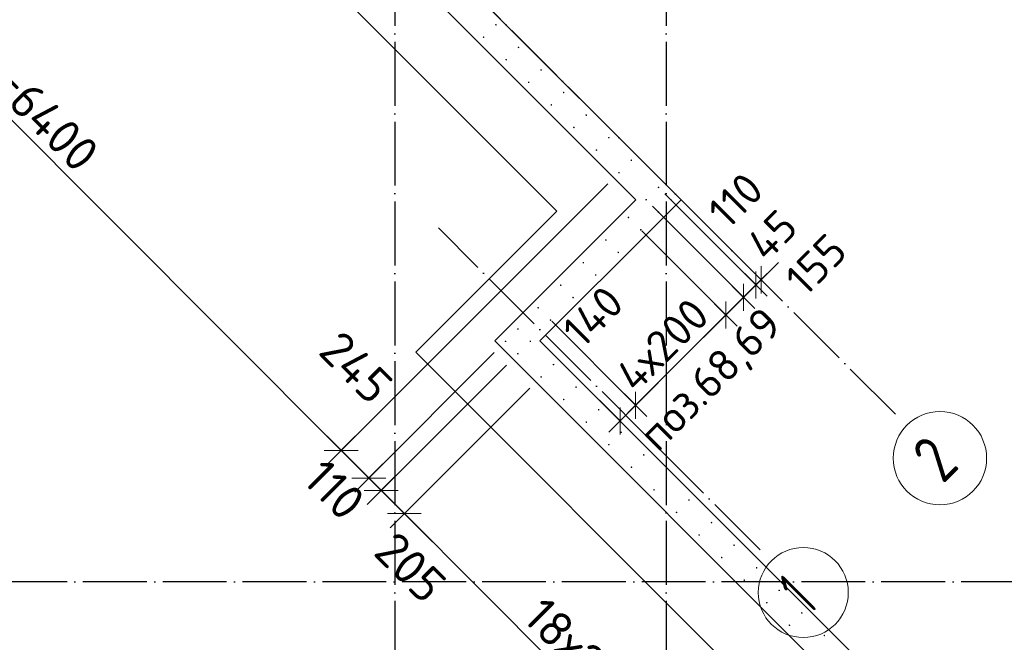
# Model space of a CAD drawing. Header units: millimetres. Extents: x 76517 to 124446, y -73423 to -21861.
# Tile 4 of 117: x 84349 to 90518, y -69179 to -65279. Entities that reach past the tile are written whole.
import ezdxf

# ---------------------------------------------------------------- set-up
doc = ezdxf.new("R2010")
doc.units = ezdxf.units.MM
doc.header["$PDMODE"] = 65
doc.linetypes.add('______11', pattern=[500, 400, -50, 0, -50])
doc.linetypes.add('______5', pattern=[1100, 800, -100, 100, -100])
for name, color, linetype, lineweight in [('Standard', 7, 'Continuous', 25), ('Арм.стержн. Выпуски', 180, 'Continuous', 35), ('Размерная линия_ общее', 7, 'Continuous', 13), ('Размерная линия_ общее_1', 7, 'Continuous', 13), ('Стена_ общее', 7, 'Continuous', 35), ('Фундамент_ общее', 7, 'Continuous', 35)]:
    doc.layers.add(name, color=color, linetype=linetype, lineweight=lineweight)
doc.layers.add('Осевая линия_ общее', color=7, linetype='______5', lineweight=13, true_color=0xa0a0a0)
doc.styles.add('ISOCPEUR', font='ISOCPEUR')
doc.dimstyles.new('DIMSTYLE_10', dxfattribs={"dimtxt": 200, "dimasz": 200, "dimexe": 0, "dimexo": 0, "dimgap": 100, "dimtad": 2, "dimdec": 0, "dimrnd": 5, "dimzin": 12, "dimdsep": 46, "dimtxsty": 'ISOCPEUR', "dimblk1": 'ALL_ML_STRICH', "dimblk2": 'ALL_ML_STRICH', "dimsah": 1, "dimcen": 0, "dimclrd": 7, "dimclre": 256, "dimclrt": 7, "dimadec": 0, "dimazin": 0, "dimtfac": 1, "dimtdec": 0, "dimtix": 1, "dimtmove": 2, "dimatfit": 3, "dimfxl": 0, "dimtvp": 1.2, "dimtzin": 0, "dimlwd": 0, "dimlwe": -3, "dimarcsym": 0})
doc.dimstyles.new('DIMSTYLE_15', dxfattribs={"dimtxt": 200, "dimasz": 200, "dimexe": 0, "dimexo": 0, "dimgap": 100, "dimtad": 0, "dimdec": 0, "dimrnd": 5, "dimzin": 12, "dimdsep": 46, "dimtxsty": 'ISOCPEUR', "dimblk1": 'ALL_ML_STRICH', "dimblk2": 'ALL_ML_STRICH', "dimsah": 1, "dimcen": 0, "dimclrd": 7, "dimclre": 256, "dimclrt": 7, "dimadec": 0, "dimazin": 0, "dimtfac": 1, "dimtdec": 0, "dimtix": 1, "dimtmove": 2, "dimatfit": 3, "dimfxl": 0, "dimtvp": 1.2, "dimtzin": 0, "dimlwd": 0, "dimlwe": -3, "dimarcsym": 0})
doc.dimstyles.new('DIMSTYLE_16', dxfattribs={"dimtxt": 200, "dimasz": 200, "dimexe": 0, "dimexo": 0, "dimgap": 100, "dimtad": 2, "dimdec": 0, "dimrnd": 5, "dimzin": 12, "dimdsep": 46, "dimtxsty": 'ISOCPEUR', "dimblk1": 'ALL_ML_STRICH', "dimblk2": 'ALL_ML_STRICH', "dimsah": 1, "dimcen": 0, "dimclrd": 7, "dimclre": 256, "dimclrt": 7, "dimadec": 0, "dimazin": 0, "dimtfac": 1, "dimtdec": 0, "dimtix": 1, "dimtmove": 2, "dimatfit": 3, "dimfxl": 0, "dimtzin": 0, "dimlwd": 0, "dimlwe": -3, "dimarcsym": 0})
doc.dimstyles.new('DIMSTYLE_27', dxfattribs={"dimtxt": 220, "dimasz": 250, "dimexe": 0, "dimexo": 0, "dimgap": 110, "dimtad": 0, "dimdec": 0, "dimrnd": 5, "dimzin": 12, "dimdsep": 46, "dimtxsty": 'ISOCPEUR', "dimblk1": 'ALL_ML_STRICH', "dimblk2": 'ALL_ML_STRICH', "dimsah": 1, "dimcen": 0, "dimclrd": 7, "dimclre": 256, "dimclrt": 7, "dimadec": 0, "dimazin": 0, "dimtfac": 1, "dimtdec": 0, "dimtix": 1, "dimtmove": 2, "dimatfit": 3, "dimfxl": 0, "dimtvp": 1.2, "dimtzin": 0, "dimlwd": 0, "dimlwe": -3, "dimarcsym": 0})
doc.dimstyles.new('DIMSTYLE_28', dxfattribs={"dimtxt": 220, "dimasz": 250, "dimexe": 0, "dimexo": 0, "dimgap": 110, "dimtad": 2, "dimdec": 0, "dimrnd": 5, "dimzin": 12, "dimdsep": 46, "dimtxsty": 'ISOCPEUR', "dimblk1": 'ALL_ML_STRICH', "dimblk2": 'ALL_ML_STRICH', "dimsah": 1, "dimcen": 0, "dimclrd": 7, "dimclre": 256, "dimclrt": 7, "dimadec": 0, "dimazin": 0, "dimtfac": 1, "dimtdec": 0, "dimtix": 1, "dimtmove": 2, "dimatfit": 3, "dimfxl": 0, "dimtvp": 1.2, "dimtzin": 0, "dimlwd": 0, "dimlwe": -3, "dimarcsym": 0})
doc.dimstyles.new('DIMSTYLE_3', dxfattribs={"dimtxt": 220, "dimasz": 250, "dimexe": 0, "dimexo": 0, "dimgap": 110, "dimtad": 2, "dimdec": 0, "dimrnd": 5, "dimzin": 12, "dimdsep": 46, "dimtxsty": 'ISOCPEUR', "dimblk1": 'ALL_ML_STRICH', "dimblk2": 'ALL_ML_STRICH', "dimsah": 1, "dimcen": 0, "dimclrd": 7, "dimclre": 256, "dimclrt": 7, "dimadec": 0, "dimazin": 0, "dimtfac": 1, "dimtdec": 0, "dimtix": 1, "dimtmove": 2, "dimatfit": 3, "dimfxl": 0, "dimtzin": 0, "dimlwd": 0, "dimlwe": -3, "dimarcsym": 0})

# ---------------------------------------------------------------- blocks, each defined once
blk = doc.blocks.new('СЛОЖНЫЙ_ОБЪЕКТ_0')
at = {"layer": 'Осевая линия_ общее', "color": 253, "linetype": '______11', "lineweight": -3, "true_color": 0xa0a0a0, "transparency": 33554687}
for p, q in [((89836.5, -67750.3), (82970.5, -60884.3)), ((88988, -68598.9), (86972.7, -66583.6))]:
    blk.add_line(p, q, dxfattribs=at)
at = {"layer": 'Осевая линия_ общее', "color": 7, "linetype": 'Continuous', "lineweight": 13, "transparency": 33554687}
for centre, radius in [((90115.3, -68025.8), 292.4), ((89259, -68867.2), 281.9)]:
    blk.add_circle(centre, radius, dxfattribs=at)
at = {"layer": 'Осевая линия_ общее', "color": 7, "linetype": 'Continuous', "lineweight": 13, "transparency": 33554687, "char_height": 300, "attachment_point": 7, "rotation": 45, "style": 'ISOCPEUR'}
for s, insert, width in [('\\W0.78;2', (90133.4, -68192.3), 326.407), ('\\W0.56;1', (89298.3, -69012.5), 233.333)]:
    blk.add_mtext(s, dxfattribs=dict(at, insert=insert, width=width))
blk = doc.blocks.new('ALL_ML_STRICH')
at = {"color": 0, "linetype": 'ByBlock', "lineweight": -2}
for p, q in [((0, -0.5), (0, 0.5)), ((-0.3, -0.3), (0.3, 0.3)), ((-1, 0), (0.5, 0))]:
    blk.add_line(p, q, dxfattribs=at)
blk = doc.blocks.new('*D521')
at = {"layer": 'DEFPOINTS', "color": 7, "linetype": 'Continuous', "lineweight": 13, "transparency": 33554687}
for p in [(83578.9, -61711.3), (81839.4, -63449.8), (88104.4, -66236.8)]:
    blk.add_point(p, dxfattribs=at)
at = {"layer": 'Размерная линия_ общее', "color": 253, "linetype": 'Continuous', "lineweight": -2, "true_color": 0xa0a0a0, "transparency": 33554687}
for p, q in [((83508.2, -61782), (81839.4, -63449.8)), ((88033.7, -66307.5), (86363.6, -67976.6))]:
    blk.add_line(p, q, dxfattribs=at)
at = {"layer": 'Размерная линия_ общее', "color": 7, "linetype": 'Continuous', "lineweight": -2, "transparency": 33554687}
blk.add_line((81839.4, -63449.8), (86363.6, -67976.6), dxfattribs=at)
at = {"layer": 'Размерная линия_ общее', "color": 7, "linetype": 'Continuous', "lineweight": 13, "transparency": 33554687, "xscale": 250, "yscale": 250, "zscale": 250}
for p, rotation in [((81839.4, -63449.8), 134.982941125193), ((86363.6, -67976.6), 314.982941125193)]:
    blk.add_blockref('ALL_ML_STRICH', p, dxfattribs=dict(at, rotation=rotation))
at = {"layer": 'Размерная линия_ общее', "color": 7, "linetype": 'Continuous', "lineweight": 13, "transparency": 33554687, "insert": (83693.7, -64923.3), "char_height": 220, "width": 11, "attachment_point": 1, "rotation": 314.98294, "line_spacing_factor": 0.60241, "style": 'ISOCPEUR'}
blk.add_mtext('32х200=6400', dxfattribs=at)
blk = doc.blocks.new('*D522')
at = {"layer": 'DEFPOINTS', "color": 7, "linetype": 'Continuous', "lineweight": 13, "transparency": 33554687}
for p in [(88104.4, -66236.8), (87393.5, -67293.7), (86363.6, -67976.6)]:
    blk.add_point(p, dxfattribs=at)
at = {"layer": 'Размерная линия_ общее', "color": 253, "linetype": 'Continuous', "lineweight": -2, "true_color": 0xa0a0a0, "transparency": 33554687}
for p, q in [((88033.7, -66307.5), (86363.6, -67976.6)), ((87322.8, -67364.4), (86536.8, -68150))]:
    blk.add_line(p, q, dxfattribs=at)
at = {"layer": 'Размерная линия_ общее', "color": 7, "linetype": 'Continuous', "lineweight": -2, "transparency": 33554687}
blk.add_line((86363.6, -67976.6), (86536.8, -68150), dxfattribs=at)
at = {"layer": 'Размерная линия_ общее', "color": 7, "linetype": 'Continuous', "lineweight": 13, "transparency": 33554687, "xscale": 250, "yscale": 250, "zscale": 250}
for p, rotation in [((86363.6, -67976.6), 134.982941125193), ((86536.8, -68150), 314.982941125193)]:
    blk.add_blockref('ALL_ML_STRICH', p, dxfattribs=dict(at, rotation=rotation))
at = {"layer": 'Размерная линия_ общее', "color": 7, "linetype": 'Continuous', "lineweight": 13, "transparency": 33554687, "insert": (86457.8, -67457), "char_height": 220, "width": 660, "attachment_point": 5, "rotation": 314.98294, "style": 'ISOCPEUR'}
blk.add_mtext('\\A1;{245}', dxfattribs=at)
blk = doc.blocks.new('*D523')
at = {"layer": 'DEFPOINTS', "color": 7, "linetype": 'Continuous', "lineweight": 13, "transparency": 33554687}
for p in [(87393.5, -67293.7), (87470.9, -67371.2), (86536.8, -68150)]:
    blk.add_point(p, dxfattribs=at)
at = {"layer": 'Размерная линия_ общее', "color": 253, "linetype": 'Continuous', "lineweight": -2, "true_color": 0xa0a0a0, "transparency": 33554687}
for p, q in [((87322.8, -67364.4), (86536.8, -68150)), ((87400.2, -67441.9), (86614.2, -68227.4))]:
    blk.add_line(p, q, dxfattribs=at)
at = {"layer": 'Размерная линия_ общее', "color": 7, "linetype": 'Continuous', "lineweight": -2, "transparency": 33554687}
blk.add_line((86536.8, -68150), (86614.2, -68227.4), dxfattribs=at)
at = {"layer": 'Размерная линия_ общее', "color": 7, "linetype": 'Continuous', "lineweight": 13, "transparency": 33554687, "xscale": 250, "yscale": 250, "zscale": 250}
for p, rotation in [((86614.2, -68227.4), 314.982941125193), ((86536.8, -68150), 134.982941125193)]:
    blk.add_blockref('ALL_ML_STRICH', p, dxfattribs=dict(at, rotation=rotation))
at = {"layer": 'Размерная линия_ общее', "color": 7, "linetype": 'Continuous', "lineweight": 13, "transparency": 33554687, "insert": (86321.3, -68223.1), "char_height": 220, "width": 660, "attachment_point": 5, "rotation": 314.98294, "style": 'ISOCPEUR'}
blk.add_mtext('\\A1;{110}', dxfattribs=at)
blk = doc.blocks.new('*D524')
at = {"layer": 'DEFPOINTS', "color": 7, "linetype": 'Continuous', "lineweight": 13, "transparency": 33554687}
for p in [(87470.9, -67371.2), (87616.5, -67516.7), (86614.2, -68227.4)]:
    blk.add_point(p, dxfattribs=at)
at = {"layer": 'Размерная линия_ общее', "color": 253, "linetype": 'Continuous', "lineweight": -2, "true_color": 0xa0a0a0, "transparency": 33554687}
for p, q in [((87400.2, -67441.9), (86614.2, -68227.4)), ((87545.8, -67587.4), (86759.7, -68373))]:
    blk.add_line(p, q, dxfattribs=at)
at = {"layer": 'Размерная линия_ общее', "color": 7, "linetype": 'Continuous', "lineweight": -2, "transparency": 33554687}
blk.add_line((86614.2, -68227.4), (86759.7, -68373), dxfattribs=at)
at = {"layer": 'Размерная линия_ общее', "color": 7, "linetype": 'Continuous', "lineweight": 13, "transparency": 33554687, "xscale": 250, "yscale": 250, "zscale": 250}
for p, rotation in [((86614.2, -68227.4), 134.982941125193), ((86759.7, -68373), 314.982941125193)]:
    blk.add_blockref('ALL_ML_STRICH', p, dxfattribs=dict(at, rotation=rotation))
at = {"layer": 'Размерная линия_ общее', "color": 7, "linetype": 'Continuous', "lineweight": 13, "transparency": 33554687, "insert": (86797.8, -68709.3), "char_height": 220, "width": 660, "attachment_point": 5, "rotation": 314.98294, "style": 'ISOCPEUR'}
blk.add_mtext('\\A1;{205}', dxfattribs=at)
blk = doc.blocks.new('*D525')
at = {"layer": 'DEFPOINTS', "color": 7, "linetype": 'Continuous', "lineweight": 13, "transparency": 33554687}
for p in [(87616.5, -67516.7), (86759.7, -68373), (90162.1, -70062.3)]:
    blk.add_point(p, dxfattribs=at)
at = {"layer": 'Размерная линия_ общее', "color": 253, "linetype": 'Continuous', "lineweight": -2, "true_color": 0xa0a0a0, "transparency": 33554687}
for p, q in [((87545.8, -67587.4), (86759.7, -68373)), ((90091.4, -70133), (89304.5, -70919.3))]:
    blk.add_line(p, q, dxfattribs=at)
at = {"layer": 'Размерная линия_ общее', "color": 7, "linetype": 'Continuous', "lineweight": -2, "transparency": 33554687}
blk.add_line((86759.7, -68373), (89304.5, -70919.3), dxfattribs=at)
at = {"layer": 'Размерная линия_ общее', "color": 7, "linetype": 'Continuous', "lineweight": 13, "transparency": 33554687, "xscale": 250, "yscale": 250, "zscale": 250}
for p, rotation in [((86759.7, -68373), 134.982941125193), ((89304.5, -70919.3), 314.982941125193)]:
    blk.add_blockref('ALL_ML_STRICH', p, dxfattribs=dict(at, rotation=rotation))
at = {"layer": 'Размерная линия_ общее', "color": 7, "linetype": 'Continuous', "lineweight": 13, "transparency": 33554687, "insert": (87647.7, -68879.5), "char_height": 220, "width": 11, "attachment_point": 1, "rotation": 314.98294, "line_spacing_factor": 0.60241, "style": 'ISOCPEUR'}
blk.add_mtext('18х200=3600', dxfattribs=at)
blk = doc.blocks.new('*D527')
at = {"layer": 'DEFPOINTS', "color": 7, "linetype": 'Continuous', "lineweight": 13, "transparency": 33554687}
for p in [(87675.4, -67160.8), (87839.1, -67520.7), (88110.6, -67792.2)]:
    blk.add_point(p, dxfattribs=at)
at = {"layer": 'Размерная линия_ общее_1', "color": 253, "linetype": 'Continuous', "lineweight": -2, "true_color": 0xa0a0a0, "transparency": 33554687}
for p, q in [((87682.5, -67167.9), (88208.7, -67694.1)), ((87846.2, -67527.8), (88110.6, -67792.2))]:
    blk.add_line(p, q, dxfattribs=at)
at = {"layer": 'Размерная линия_ общее_1', "color": 7, "linetype": 'Continuous', "lineweight": -2, "transparency": 33554687}
blk.add_line((88110.6, -67792.2), (88208.7, -67694.1), dxfattribs=at)
at = {"layer": 'Размерная линия_ общее_1', "color": 7, "linetype": 'Continuous', "lineweight": 13, "transparency": 33554687, "xscale": 200, "yscale": 200, "zscale": 200}
for p, rotation in [((88110.6, -67792.2), 225.0000000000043), ((88208.7, -67694.1), 45.00000000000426)]:
    blk.add_blockref('ALL_ML_STRICH', p, dxfattribs=dict(at, rotation=rotation))
at = {"layer": 'Размерная линия_ общее_1', "color": 7, "linetype": 'Continuous', "lineweight": 13, "transparency": 33554687, "insert": (87941.6, -67137), "char_height": 200, "width": 600, "attachment_point": 5, "rotation": 45, "style": 'ISOCPEUR'}
blk.add_mtext('\\A1;{140}', dxfattribs=at)
blk = doc.blocks.new('*D528')
at = {"layer": 'DEFPOINTS', "color": 7, "linetype": 'Continuous', "lineweight": 13, "transparency": 33554687}
for p in [(88241.1, -66595.1), (87675.4, -67160.8), (88208.7, -67694.1)]:
    blk.add_point(p, dxfattribs=at)
at = {"layer": 'Размерная линия_ общее_1', "color": 253, "linetype": 'Continuous', "lineweight": -2, "true_color": 0xa0a0a0, "transparency": 33554687}
for p, q in [((88248.1, -66602.2), (88774.4, -67128.4)), ((87682.5, -67167.9), (88208.7, -67694.1))]:
    blk.add_line(p, q, dxfattribs=at)
at = {"layer": 'Размерная линия_ общее_1', "color": 7, "linetype": 'Continuous', "lineweight": -2, "transparency": 33554687}
blk.add_line((88208.7, -67694.1), (88774.4, -67128.4), dxfattribs=at)
at = {"layer": 'Размерная линия_ общее_1', "color": 7, "linetype": 'Continuous', "lineweight": 13, "transparency": 33554687, "xscale": 200, "yscale": 200, "zscale": 200}
for p, rotation in [((88774.4, -67128.4), 45.00000000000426), ((88208.7, -67694.1), 225.0000000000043)]:
    blk.add_blockref('ALL_ML_STRICH', p, dxfattribs=dict(at, rotation=rotation))
at = {"layer": 'Размерная линия_ общее_1', "color": 7, "linetype": 'Continuous', "lineweight": 13, "transparency": 33554687, "insert": (88067.2, -67482), "char_height": 200, "width": 10, "attachment_point": 1, "rotation": 45, "line_spacing_factor": 0.60241, "style": 'ISOCPEUR'}
blk.add_mtext('4х200', dxfattribs=at)
blk = doc.blocks.new('*D529')
at = {"layer": 'DEFPOINTS', "color": 7, "linetype": 'Continuous', "lineweight": 13, "transparency": 33554687}
for p in [(88306.8, -66439.7), (88241.1, -66595.1), (88774.4, -67128.4)]:
    blk.add_point(p, dxfattribs=at)
at = {"layer": 'Размерная линия_ общее_1', "color": 253, "linetype": 'Continuous', "lineweight": -2, "true_color": 0xa0a0a0, "transparency": 33554687}
for p, q in [((88313.8, -66446.8), (88884.9, -67017.8)), ((88248.1, -66602.2), (88774.4, -67128.4))]:
    blk.add_line(p, q, dxfattribs=at)
at = {"layer": 'Размерная линия_ общее_1', "color": 7, "linetype": 'Continuous', "lineweight": -2, "transparency": 33554687}
blk.add_line((88774.4, -67128.4), (88884.9, -67017.8), dxfattribs=at)
at = {"layer": 'Размерная линия_ общее_1', "color": 7, "linetype": 'Continuous', "lineweight": 13, "transparency": 33554687, "xscale": 200, "yscale": 200, "zscale": 200}
for p, rotation in [((88774.4, -67128.4), 225.0000000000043), ((88884.9, -67017.8), 45.00000000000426)]:
    blk.add_blockref('ALL_ML_STRICH', p, dxfattribs=dict(at, rotation=rotation))
at = {"layer": 'Размерная линия_ общее_1', "color": 7, "linetype": 'Continuous', "lineweight": 13, "transparency": 33554687, "insert": (89338.4, -66812.4), "char_height": 200, "width": 600, "attachment_point": 5, "rotation": 45, "style": 'ISOCPEUR'}
blk.add_mtext('\\A1;{155}', dxfattribs=at)
blk = doc.blocks.new('*D530')
at = {"layer": 'DEFPOINTS', "color": 7, "linetype": 'Continuous', "lineweight": 13, "transparency": 33554687}
for p in [(88384.2, -66362.2), (88306.8, -66439.7), (88884.9, -67017.8)]:
    blk.add_point(p, dxfattribs=at)
at = {"layer": 'Размерная линия_ общее_1', "color": 253, "linetype": 'Continuous', "lineweight": -2, "true_color": 0xa0a0a0, "transparency": 33554687}
for p, q in [((88391.3, -66369.3), (88962.4, -66940.4)), ((88313.8, -66446.8), (88884.9, -67017.8))]:
    blk.add_line(p, q, dxfattribs=at)
at = {"layer": 'Размерная линия_ общее_1', "color": 7, "linetype": 'Continuous', "lineweight": -2, "transparency": 33554687}
blk.add_line((88884.9, -67017.8), (88962.4, -66940.4), dxfattribs=at)
at = {"layer": 'Размерная линия_ общее_1', "color": 7, "linetype": 'Continuous', "lineweight": 13, "transparency": 33554687, "xscale": 200, "yscale": 200, "zscale": 200}
for p, rotation in [((88884.9, -67017.8), 225.0000000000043), ((88962.4, -66940.4), 45.00000000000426)]:
    blk.add_blockref('ALL_ML_STRICH', p, dxfattribs=dict(at, rotation=rotation))
at = {"layer": 'Размерная линия_ общее_1', "color": 7, "linetype": 'Continuous', "lineweight": 13, "transparency": 33554687, "insert": (88835.1, -66409.4), "char_height": 200, "width": 600, "attachment_point": 5, "rotation": 45, "style": 'ISOCPEUR'}
blk.add_mtext('\\A1;{110}', dxfattribs=at)
blk = doc.blocks.new('*D531')
at = {"layer": 'DEFPOINTS', "color": 7, "linetype": 'Continuous', "lineweight": 13, "transparency": 33554687}
for p in [(88384.2, -66362.2), (88448.4, -66362.3), (88962.4, -66940.4)]:
    blk.add_point(p, dxfattribs=at)
at = {"layer": 'Размерная линия_ общее_1', "color": 253, "linetype": 'Continuous', "lineweight": -2, "true_color": 0xa0a0a0, "transparency": 33554687}
for p, q in [((88391.3, -66369.3), (88962.4, -66940.4)), ((88455.5, -66369.4), (88994.5, -66908.3))]:
    blk.add_line(p, q, dxfattribs=at)
at = {"layer": 'Размерная линия_ общее_1', "color": 7, "linetype": 'Continuous', "lineweight": -2, "transparency": 33554687}
blk.add_line((88962.4, -66940.4), (88994.5, -66908.3), dxfattribs=at)
at = {"layer": 'Размерная линия_ общее_1', "color": 7, "linetype": 'Continuous', "lineweight": 13, "transparency": 33554687, "xscale": 200, "yscale": 200, "zscale": 200}
for p, rotation in [((88962.4, -66940.4), 225.0000000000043), ((88994.5, -66908.3), 45.00000000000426)]:
    blk.add_blockref('ALL_ML_STRICH', p, dxfattribs=dict(at, rotation=rotation))
at = {"layer": 'Размерная линия_ общее_1', "color": 7, "linetype": 'Continuous', "lineweight": 13, "transparency": 33554687, "insert": (89062.8, -66628.2), "char_height": 200, "width": 400, "attachment_point": 5, "rotation": 45, "style": 'ISOCPEUR'}
blk.add_mtext('\\A1;{45}', dxfattribs=at)

msp = doc.modelspace()

# ---------------------------------------------------------------- hatches: boundary and pattern name
at = {"layer": 'Арм.стержн. Выпуски', "linetype": 'Continuous', "lineweight": 35, "transparency": 33554687}
for points in [[(87338.3, -65310.8), (87338, -65308.9), (87336.9, -65307.3), (87335.3, -65306.2), (87333.3, -65305.8), (87331.4, -65306.2), (87329.8, -65307.3), (87328.7, -65308.9), (87328.3, -65310.8), (87328.7, -65312.7), (87329.8, -65314.4), (87331.4, -65315.5), (87333.3, -65315.8), (87335.3, -65315.5), (87336.9, -65314.4), (87338, -65312.7)], [(87260.9, -65388.3), (87260.5, -65386.4), (87259.4, -65384.7), (87257.8, -65383.7), (87255.9, -65383.3), (87254, -65383.7), (87252.4, -65384.7), (87251.3, -65386.4), (87250.9, -65388.3), (87251.3, -65390.2), (87252.4, -65391.8), (87254, -65392.9), (87255.9, -65393.3), (87257.8, -65392.9), (87259.4, -65391.8), (87260.5, -65390.2)], [(87479.8, -65452.3), (87479.4, -65450.3), (87478.3, -65448.7), (87476.7, -65447.6), (87474.8, -65447.3), (87472.8, -65447.6), (87471.2, -65448.7), (87470.1, -65450.3), (87469.8, -65452.3), (87470.1, -65454.2), (87471.2, -65455.8), (87472.8, -65456.9), (87474.8, -65457.3), (87476.7, -65456.9), (87478.3, -65455.8), (87479.4, -65454.2)], [(87402.3, -65529.7), (87401.9, -65527.8), (87400.8, -65526.2), (87399.2, -65525.1), (87397.3, -65524.7), (87395.4, -65525.1), (87393.8, -65526.2), (87392.7, -65527.8), (87392.3, -65529.7), (87392.7, -65531.6), (87393.8, -65533.2), (87395.4, -65534.3), (87397.3, -65534.7), (87399.2, -65534.3), (87400.8, -65533.2), (87401.9, -65531.6)], [(87621.2, -65593.7), (87620.8, -65591.8), (87619.7, -65590.1), (87618.1, -65589.1), (87616.2, -65588.7), (87614.3, -65589.1), (87612.6, -65590.1), (87611.6, -65591.8), (87611.2, -65593.7), (87611.6, -65595.6), (87612.6, -65597.2), (87614.3, -65598.3), (87616.2, -65598.7), (87618.1, -65598.3), (87619.7, -65597.2), (87620.8, -65595.6)], [(87543.7, -65671.1), (87543.4, -65669.2), (87542.3, -65667.6), (87540.6, -65666.5), (87538.7, -65666.1), (87536.8, -65666.5), (87535.2, -65667.6), (87534.1, -65669.2), (87533.7, -65671.1), (87534.1, -65673), (87535.2, -65674.7), (87536.8, -65675.7), (87538.7, -65676.1), (87540.6, -65675.7), (87542.3, -65674.7), (87543.4, -65673)], [(87762.6, -65735.1), (87762.2, -65733.2), (87761.1, -65731.6), (87759.5, -65730.5), (87757.6, -65730.1), (87755.7, -65730.5), (87754.1, -65731.6), (87753, -65733.2), (87752.6, -65735.1), (87753, -65737), (87754.1, -65738.6), (87755.7, -65739.7), (87757.6, -65740.1), (87759.5, -65739.7), (87761.1, -65738.6), (87762.2, -65737)], [(87685.2, -65812.5), (87684.8, -65810.6), (87683.7, -65809), (87682.1, -65807.9), (87680.2, -65807.5), (87678.2, -65807.9), (87676.6, -65809), (87675.5, -65810.6), (87675.2, -65812.5), (87675.5, -65814.5), (87676.6, -65816.1), (87678.2, -65817.2), (87680.2, -65817.5), (87682.1, -65817.2), (87683.7, -65816.1), (87684.8, -65814.5)], [(87904, -65876.5), (87903.6, -65874.6), (87902.6, -65873), (87900.9, -65871.9), (87899, -65871.5), (87897.1, -65871.9), (87895.5, -65873), (87894.4, -65874.6), (87894, -65876.5), (87894.4, -65878.4), (87895.5, -65880.1), (87897.1, -65881.1), (87899, -65881.5), (87900.9, -65881.1), (87902.6, -65880.1), (87903.6, -65878.4)], [(87826.6, -65954), (87826.2, -65952.1), (87825.1, -65950.4), (87823.5, -65949.3), (87821.6, -65949), (87819.7, -65949.3), (87818, -65950.4), (87817, -65952.1), (87816.6, -65954), (87817, -65955.9), (87818, -65957.5), (87819.7, -65958.6), (87821.6, -65959), (87823.5, -65958.6), (87825.1, -65957.5), (87826.2, -65955.9)], [(88045.4, -66017.9), (88045.1, -66016), (88044, -66014.4), (88042.4, -66013.3), (88040.4, -66012.9), (88038.5, -66013.3), (88036.9, -66014.4), (88035.8, -66016), (88035.4, -66017.9), (88035.8, -66019.9), (88036.9, -66021.5), (88038.5, -66022.6), (88040.4, -66022.9), (88042.4, -66022.6), (88044, -66021.5), (88045.1, -66019.9)], [(87968, -66095.4), (87967.6, -66093.5), (87966.5, -66091.9), (87964.9, -66090.8), (87963, -66090.4), (87961.1, -66090.8), (87959.5, -66091.9), (87958.4, -66093.5), (87958, -66095.4), (87958.4, -66097.3), (87959.5, -66098.9), (87961.1, -66100), (87963, -66100.4), (87964.9, -66100), (87966.5, -66098.9), (87967.6, -66097.3)], [(88186.9, -66159.4), (88186.5, -66157.4), (88185.4, -66155.8), (88183.8, -66154.7), (88181.9, -66154.4), (88180, -66154.7), (88178.3, -66155.8), (88177.2, -66157.4), (88176.9, -66159.4), (88177.2, -66161.3), (88178.3, -66162.9), (88180, -66164), (88181.9, -66164.4), (88183.8, -66164), (88185.4, -66162.9), (88186.5, -66161.3)], [(88109.4, -66236.8), (88109, -66234.9), (88108, -66233.3), (88106.3, -66232.2), (88104.4, -66231.8), (88102.5, -66232.2), (88100.9, -66233.3), (88099.8, -66234.9), (88099.4, -66236.8), (88099.8, -66238.7), (88100.9, -66240.3), (88102.5, -66241.4), (88104.4, -66241.8), (88106.3, -66241.4), (88108, -66240.3), (88109, -66238.7)], [(88357, -66329.3), (88356.6, -66327.4), (88355.5, -66325.8), (88353.9, -66324.7), (88352, -66324.3), (88350.1, -66324.7), (88348.5, -66325.8), (88347.4, -66327.4), (88347, -66329.3), (88347.4, -66331.2), (88348.5, -66332.8), (88350.1, -66333.9), (88352, -66334.3), (88353.9, -66333.9), (88355.5, -66332.8), (88356.6, -66331.2)], [(88279.5, -66406.7), (88279.1, -66404.8), (88278, -66403.2), (88276.4, -66402.1), (88274.5, -66401.7), (88272.6, -66402.1), (88271, -66403.2), (88269.9, -66404.8), (88269.5, -66406.7), (88269.9, -66408.7), (88271, -66410.3), (88272.6, -66411.4), (88274.5, -66411.7), (88276.4, -66411.4), (88278, -66410.3), (88279.1, -66408.7)], [(88434.4, -66406.8), (88434, -66404.9), (88432.9, -66403.3), (88431.3, -66402.2), (88429.4, -66401.8), (88427.4, -66402.2), (88425.8, -66403.3), (88424.7, -66404.9), (88424.4, -66406.8), (88424.7, -66408.8), (88425.8, -66410.4), (88427.4, -66411.5), (88429.4, -66411.8), (88431.3, -66411.5), (88432.9, -66410.4), (88434, -66408.8)], [(88356.9, -66484.3), (88356.5, -66482.4), (88355.4, -66480.7), (88353.8, -66479.7), (88351.9, -66479.3), (88350, -66479.7), (88348.3, -66480.7), (88347.3, -66482.4), (88346.9, -66484.3), (88347.3, -66486.2), (88348.3, -66487.8), (88350, -66488.9), (88351.9, -66489.3), (88353.8, -66488.9), (88355.4, -66487.8), (88356.5, -66486.2)], [(88168.6, -66517.7), (88168.2, -66515.8), (88167.1, -66514.2), (88165.5, -66513.1), (88163.6, -66512.7), (88161.7, -66513.1), (88160.1, -66514.2), (88159, -66515.8), (88158.6, -66517.7), (88159, -66519.6), (88160.1, -66521.2), (88161.7, -66522.3), (88163.6, -66522.7), (88165.5, -66522.3), (88167.1, -66521.2), (88168.2, -66519.6)], [(88246.1, -66595.1), (88245.7, -66593.2), (88244.6, -66591.6), (88243, -66590.5), (88241.1, -66590.1), (88239.2, -66590.5), (88237.5, -66591.6), (88236.5, -66593.2), (88236.1, -66595.1), (88236.5, -66597), (88237.5, -66598.7), (88239.2, -66599.7), (88241.1, -66600.1), (88243, -66599.7), (88244.6, -66598.7), (88245.7, -66597)], [(88027.2, -66659.1), (88026.8, -66657.2), (88025.7, -66655.6), (88024.1, -66654.5), (88022.2, -66654.1), (88020.3, -66654.5), (88018.6, -66655.6), (88017.6, -66657.2), (88017.2, -66659.1), (88017.6, -66661), (88018.6, -66662.7), (88020.3, -66663.7), (88022.2, -66664.1), (88024.1, -66663.7), (88025.7, -66662.7), (88026.8, -66661)], [(88104.7, -66736.6), (88104.3, -66734.6), (88103.2, -66733), (88101.6, -66731.9), (88099.7, -66731.6), (88097.7, -66731.9), (88096.1, -66733), (88095, -66734.6), (88094.7, -66736.6), (88095, -66738.5), (88096.1, -66740.1), (88097.7, -66741.2), (88099.7, -66741.6), (88101.6, -66741.2), (88103.2, -66740.1), (88104.3, -66738.5)], [(87885.8, -66800.5), (87885.4, -66798.6), (87884.3, -66797), (87882.7, -66795.9), (87880.8, -66795.5), (87878.8, -66795.9), (87877.2, -66797), (87876.1, -66798.6), (87875.8, -66800.5), (87876.1, -66802.5), (87877.2, -66804.1), (87878.8, -66805.2), (87880.8, -66805.5), (87882.7, -66805.2), (87884.3, -66804.1), (87885.4, -66802.5)], [(87963.2, -66878), (87962.8, -66876.1), (87961.8, -66874.4), (87960.1, -66873.4), (87958.2, -66873), (87956.3, -66873.4), (87954.7, -66874.4), (87953.6, -66876.1), (87953.2, -66878), (87953.6, -66879.9), (87954.7, -66881.5), (87956.3, -66882.6), (87958.2, -66883), (87960.1, -66882.6), (87961.8, -66881.5), (87962.8, -66879.9)], [(87744.3, -66942), (87744, -66940), (87742.9, -66938.4), (87741.3, -66937.3), (87739.3, -66937), (87737.4, -66937.3), (87735.8, -66938.4), (87734.7, -66940), (87734.3, -66942), (87734.7, -66943.9), (87735.8, -66945.5), (87737.4, -66946.6), (87739.3, -66947), (87741.3, -66946.6), (87742.9, -66945.5), (87744, -66943.9)], [(87821.8, -67019.4), (87821.4, -67017.5), (87820.3, -67015.9), (87818.7, -67014.8), (87816.8, -67014.4), (87814.9, -67014.8), (87813.3, -67015.9), (87812.2, -67017.5), (87811.8, -67019.4), (87812.2, -67021.3), (87813.3, -67022.9), (87814.9, -67024), (87816.8, -67024.4), (87818.7, -67024), (87820.3, -67022.9), (87821.4, -67021.3)], [(87602.9, -67083.4), (87602.5, -67081.5), (87601.5, -67079.8), (87599.8, -67078.8), (87597.9, -67078.4), (87596, -67078.8), (87594.4, -67079.8), (87593.3, -67081.5), (87592.9, -67083.4), (87593.3, -67085.3), (87594.4, -67086.9), (87596, -67088), (87597.9, -67088.4), (87599.8, -67088), (87601.5, -67086.9), (87602.5, -67085.3)], [(87680.4, -67160.8), (87680, -67158.9), (87678.9, -67157.3), (87677.3, -67156.2), (87675.4, -67155.8), (87673.5, -67156.2), (87671.9, -67157.3), (87670.8, -67158.9), (87670.4, -67160.8), (87670.8, -67162.7), (87671.9, -67164.4), (87673.5, -67165.4), (87675.4, -67165.8), (87677.3, -67165.4), (87678.9, -67164.4), (87680, -67162.7)], [(87476, -67216.3), (87475.6, -67214.4), (87474.6, -67212.7), (87472.9, -67211.7), (87471, -67211.3), (87469.1, -67211.7), (87467.5, -67212.7), (87466.4, -67214.4), (87466, -67216.3), (87466.4, -67218.2), (87467.5, -67219.8), (87469.1, -67220.9), (87471, -67221.3), (87472.9, -67220.9), (87474.6, -67219.8), (87475.6, -67218.2)], [(87398.5, -67293.7), (87398.2, -67291.8), (87397.1, -67290.2), (87395.5, -67289.1), (87393.5, -67288.7), (87391.6, -67289.1), (87390, -67290.2), (87388.9, -67291.8), (87388.5, -67293.7), (87388.9, -67295.6), (87390, -67297.2), (87391.6, -67298.3), (87393.5, -67298.7), (87395.5, -67298.3), (87397.1, -67297.2), (87398.2, -67295.6)], [(87553.4, -67293.8), (87553, -67291.9), (87551.9, -67290.3), (87550.3, -67289.2), (87548.4, -67288.8), (87546.5, -67289.2), (87544.8, -67290.3), (87543.8, -67291.9), (87543.4, -67293.8), (87543.8, -67295.7), (87544.8, -67297.4), (87546.5, -67298.4), (87548.4, -67298.8), (87550.3, -67298.4), (87551.9, -67297.4), (87553, -67295.7)], [(87475.9, -67371.2), (87475.5, -67369.3), (87474.4, -67367.7), (87472.8, -67366.6), (87470.9, -67366.2), (87469, -67366.6), (87467.4, -67367.7), (87466.3, -67369.3), (87465.9, -67371.2), (87466.3, -67373.2), (87467.4, -67374.8), (87469, -67375.9), (87470.9, -67376.2), (87472.8, -67375.9), (87474.4, -67374.8), (87475.5, -67373.2)], [(87699, -67439.2), (87698.6, -67437.3), (87697.5, -67435.7), (87695.9, -67434.6), (87694, -67434.2), (87692.1, -67434.6), (87690.4, -67435.7), (87689.3, -67437.3), (87689, -67439.2), (87689.3, -67441.1), (87690.4, -67442.8), (87692.1, -67443.8), (87694, -67444.2), (87695.9, -67443.8), (87697.5, -67442.8), (87698.6, -67441.1)], [(87621.5, -67516.7), (87621.1, -67514.8), (87620, -67513.1), (87618.4, -67512.1), (87616.5, -67511.7), (87614.6, -67512.1), (87613, -67513.1), (87611.9, -67514.8), (87611.5, -67516.7), (87611.9, -67518.6), (87613, -67520.2), (87614.6, -67521.3), (87616.5, -67521.7), (87618.4, -67521.3), (87620, -67520.2), (87621.1, -67518.6)], [(87840.4, -67580.6), (87840, -67578.7), (87838.9, -67577.1), (87837.3, -67576), (87835.4, -67575.6), (87833.5, -67576), (87831.8, -67577.1), (87830.8, -67578.7), (87830.4, -67580.6), (87830.8, -67582.6), (87831.8, -67584.2), (87833.5, -67585.3), (87835.4, -67585.6), (87837.3, -67585.3), (87838.9, -67584.2), (87840, -67582.6)], [(87762.9, -67658.1), (87762.6, -67656.2), (87761.5, -67654.6), (87759.8, -67653.5), (87757.9, -67653.1), (87756, -67653.5), (87754.4, -67654.6), (87753.3, -67656.2), (87752.9, -67658.1), (87753.3, -67660), (87754.4, -67661.6), (87756, -67662.7), (87757.9, -67663.1), (87759.8, -67662.7), (87761.5, -67661.6), (87762.6, -67660)], [(87981.8, -67722.1), (87981.4, -67720.2), (87980.3, -67718.5), (87978.7, -67717.4), (87976.8, -67717.1), (87974.9, -67717.4), (87973.3, -67718.5), (87972.2, -67720.2), (87971.8, -67722.1), (87972.2, -67724), (87973.3, -67725.6), (87974.9, -67726.7), (87976.8, -67727.1), (87978.7, -67726.7), (87980.3, -67725.6), (87981.4, -67724)], [(87904.4, -67799.5), (87904, -67797.6), (87902.9, -67796), (87901.3, -67794.9), (87899.4, -67794.5), (87897.4, -67794.9), (87895.8, -67796), (87894.7, -67797.6), (87894.4, -67799.5), (87894.7, -67801.4), (87895.8, -67803.1), (87897.4, -67804.1), (87899.4, -67804.5), (87901.3, -67804.1), (87902.9, -67803.1), (87904, -67801.4)], [(88123.2, -67863.5), (88122.8, -67861.6), (88121.8, -67860), (88120.1, -67858.9), (88118.2, -67858.5), (88116.3, -67858.9), (88114.7, -67860), (88113.6, -67861.6), (88113.2, -67863.5), (88113.6, -67865.4), (88114.7, -67867), (88116.3, -67868.1), (88118.2, -67868.5), (88120.1, -67868.1), (88121.8, -67867), (88122.8, -67865.4)], [(88045.8, -67940.9), (88045.4, -67939), (88044.3, -67937.4), (88042.7, -67936.3), (88040.8, -67935.9), (88038.9, -67936.3), (88037.2, -67937.4), (88036.2, -67939), (88035.8, -67940.9), (88036.2, -67942.9), (88037.2, -67944.5), (88038.9, -67945.6), (88040.8, -67945.9), (88042.7, -67945.6), (88044.3, -67944.5), (88045.4, -67942.9)], [(88264.6, -68004.9), (88264.3, -68003), (88263.2, -68001.4), (88261.6, -68000.3), (88259.6, -67999.9), (88257.7, -68000.3), (88256.1, -68001.4), (88255, -68003), (88254.6, -68004.9), (88255, -68006.8), (88256.1, -68008.4), (88257.7, -68009.5), (88259.6, -68009.9), (88261.6, -68009.5), (88263.2, -68008.4), (88264.3, -68006.8)], [(88187.2, -68082.4), (88186.8, -68080.4), (88185.7, -68078.8), (88184.1, -68077.7), (88182.2, -68077.4), (88180.3, -68077.7), (88178.7, -68078.8), (88177.6, -68080.4), (88177.2, -68082.4), (88177.6, -68084.3), (88178.7, -68085.9), (88180.3, -68087), (88182.2, -68087.4), (88184.1, -68087), (88185.7, -68085.9), (88186.8, -68084.3)], [(88406.1, -68146.3), (88405.7, -68144.4), (88404.6, -68142.8), (88403, -68141.7), (88401.1, -68141.3), (88399.2, -68141.7), (88397.5, -68142.8), (88396.5, -68144.4), (88396.1, -68146.3), (88396.5, -68148.2), (88397.5, -68149.9), (88399.2, -68150.9), (88401.1, -68151.3), (88403, -68150.9), (88404.6, -68149.9), (88405.7, -68148.2)], [(88328.6, -68223.8), (88328.2, -68221.9), (88327.2, -68220.2), (88325.5, -68219.2), (88323.6, -68218.8), (88321.7, -68219.2), (88320.1, -68220.2), (88319, -68221.9), (88318.6, -68223.8), (88319, -68225.7), (88320.1, -68227.3), (88321.7, -68228.4), (88323.6, -68228.8), (88325.5, -68228.4), (88327.2, -68227.3), (88328.2, -68225.7)], [(88547.5, -68287.8), (88547.1, -68285.8), (88546, -68284.2), (88544.4, -68283.1), (88542.5, -68282.8), (88540.6, -68283.1), (88539, -68284.2), (88537.9, -68285.8), (88537.5, -68287.8), (88537.9, -68289.7), (88539, -68291.3), (88540.6, -68292.4), (88542.5, -68292.8), (88544.4, -68292.4), (88546, -68291.3), (88547.1, -68289.7)], [(88470, -68365.2), (88469.7, -68363.3), (88468.6, -68361.7), (88467, -68360.6), (88465, -68360.2), (88463.1, -68360.6), (88461.5, -68361.7), (88460.4, -68363.3), (88460, -68365.2), (88460.4, -68367.1), (88461.5, -68368.7), (88463.1, -68369.8), (88465, -68370.2), (88467, -68369.8), (88468.6, -68368.7), (88469.7, -68367.1)], [(88688.9, -68429.2), (88688.5, -68427.3), (88687.4, -68425.6), (88685.8, -68424.6), (88683.9, -68424.2), (88682, -68424.6), (88680.4, -68425.6), (88679.3, -68427.3), (88678.9, -68429.2), (88679.3, -68431.1), (88680.4, -68432.7), (88682, -68433.8), (88683.9, -68434.2), (88685.8, -68433.8), (88687.4, -68432.7), (88688.5, -68431.1)], [(88611.5, -68506.6), (88611.1, -68504.7), (88610, -68503.1), (88608.4, -68502), (88606.5, -68501.6), (88604.5, -68502), (88602.9, -68503.1), (88601.8, -68504.7), (88601.5, -68506.6), (88601.8, -68508.5), (88602.9, -68510.2), (88604.5, -68511.2), (88606.5, -68511.6), (88608.4, -68511.2), (88610, -68510.2), (88611.1, -68508.5)], [(88830.3, -68570.6), (88830, -68568.7), (88828.9, -68567.1), (88827.2, -68566), (88825.3, -68565.6), (88823.4, -68566), (88821.8, -68567.1), (88820.7, -68568.7), (88820.3, -68570.6), (88820.7, -68572.5), (88821.8, -68574.1), (88823.4, -68575.2), (88825.3, -68575.6), (88827.2, -68575.2), (88828.9, -68574.1), (88830, -68572.5)], [(88752.9, -68648), (88752.5, -68646.1), (88751.4, -68644.5), (88749.8, -68643.4), (88747.9, -68643), (88746, -68643.4), (88744.3, -68644.5), (88743.3, -68646.1), (88742.9, -68648), (88743.3, -68650), (88744.3, -68651.6), (88746, -68652.7), (88747.9, -68653), (88749.8, -68652.7), (88751.4, -68651.6), (88752.5, -68650)], [(88971.8, -68712), (88971.4, -68710.1), (88970.3, -68708.5), (88968.7, -68707.4), (88966.8, -68707), (88964.8, -68707.4), (88963.2, -68708.5), (88962.1, -68710.1), (88961.8, -68712), (88962.1, -68713.9), (88963.2, -68715.6), (88964.8, -68716.6), (88966.8, -68717), (88968.7, -68716.6), (88970.3, -68715.6), (88971.4, -68713.9)], [(88894.3, -68789.5), (88893.9, -68787.6), (88892.8, -68785.9), (88891.2, -68784.8), (88889.3, -68784.5), (88887.4, -68784.8), (88885.8, -68785.9), (88884.7, -68787.6), (88884.3, -68789.5), (88884.7, -68791.4), (88885.8, -68793), (88887.4, -68794.1), (88889.3, -68794.5), (88891.2, -68794.1), (88892.8, -68793), (88893.9, -68791.4)], [(89113.2, -68853.4), (89112.8, -68851.5), (89111.7, -68849.9), (89110.1, -68848.8), (89108.2, -68848.4), (89106.3, -68848.8), (89104.6, -68849.9), (89103.6, -68851.5), (89103.2, -68853.4), (89103.6, -68855.3), (89104.6, -68857), (89106.3, -68858.1), (89108.2, -68858.4), (89110.1, -68858.1), (89111.7, -68857), (89112.8, -68855.3)], [(89035.7, -68930.9), (89035.3, -68929), (89034.3, -68927.4), (89032.6, -68926.3), (89030.7, -68925.9), (89028.8, -68926.3), (89027.2, -68927.4), (89026.1, -68929), (89025.7, -68930.9), (89026.1, -68932.8), (89027.2, -68934.4), (89028.8, -68935.5), (89030.7, -68935.9), (89032.6, -68935.5), (89034.3, -68934.4), (89035.3, -68932.8)], [(89254.6, -68994.9), (89254.2, -68992.9), (89253.1, -68991.3), (89251.5, -68990.2), (89249.6, -68989.9), (89247.7, -68990.2), (89246.1, -68991.3), (89245, -68992.9), (89244.6, -68994.9), (89245, -68996.8), (89246.1, -68998.4), (89247.7, -68999.5), (89249.6, -68999.9), (89251.5, -68999.5), (89253.1, -68998.4), (89254.2, -68996.8)], [(89177.1, -69072.3), (89176.8, -69070.4), (89175.7, -69068.8), (89174.1, -69067.7), (89172.1, -69067.3), (89170.2, -69067.7), (89168.6, -69068.8), (89167.5, -69070.4), (89167.1, -69072.3), (89167.5, -69074.2), (89168.6, -69075.8), (89170.2, -69076.9), (89172.1, -69077.3), (89174.1, -69076.9), (89175.7, -69075.8), (89176.8, -69074.2)], [(89396, -69136.3), (89395.6, -69134.4), (89394.6, -69132.7), (89392.9, -69131.7), (89391, -69131.3), (89389.1, -69131.7), (89387.5, -69132.7), (89386.4, -69134.4), (89386, -69136.3), (89386.4, -69138.2), (89387.5, -69139.8), (89389.1, -69140.9), (89391, -69141.3), (89392.9, -69140.9), (89394.6, -69139.8), (89395.6, -69138.2)]]:
    msp.add_hatch(color=4, dxfattribs=at).paths.add_polyline_path(points)

# ---------------------------------------------------------------- linework, layer by layer
at = {"layer": 'Осевая линия_ общее', "color": 253, "linetype": '______11', "lineweight": -3, "true_color": 0xa0a0a0, "transparency": 33554687}
for p, q in [((86700, -23410), (86700, -72827.9)), ((88400, -23410), (88400, -72827.9)), ((105150, -68800), (77142.2, -68800))]:
    msp.add_line(p, q, dxfattribs=at)
at = {"layer": 'Стена_ общее', "color": 7, "linetype": 'Continuous', "lineweight": 25, "transparency": 33554687}
for p, q in [((83451.3, -61365.2), (88493, -66406.8)), ((83451.3, -61365.2), (88493, -66406.8)), ((88210.2, -66406.8), (83451.3, -61648)), ((88210.2, -66406.8), (83451.3, -61648)), ((87326.3, -67290.7), (88210.2, -66406.8)), ((87326.3, -67290.7), (88210.2, -66406.8)), ((88493, -66406.8), (88351.6, -66548.3)), ((88493, -66406.8), (88351.6, -66548.3)), ((88351.6, -66548.3), (87609.1, -67290.7)), ((88351.6, -66548.3), (87609.1, -67290.7)), ((87467.7, -67432.2), (87326.3, -67290.7)), ((87467.7, -67432.2), (87326.3, -67290.7)), ((87609.1, -67290.7), (90368.4, -70050)), ((87609.1, -67290.7), (90368.4, -70050)), ((90285.5, -70250), (87467.7, -67432.2)), ((90285.5, -70250), (87467.7, -67432.2))]:
    msp.add_line(p, q, dxfattribs=at)
at = {"layer": 'Фундамент_ общее', "color": 7, "lineweight": 25, "transparency": 33554687}
for p, q in [((87715.2, -66477.6), (83451.3, -62213.7)), ((86831.3, -67361.4), (87715.2, -66477.6)), ((90119.9, -70650), (86831.3, -67361.4))]:
    msp.add_line(p, q, dxfattribs=at)
at = {"layer": 'Фундамент_ общее', "color": 7, "linetype": 'Continuous', "lineweight": 25, "transparency": 33554687}
for p, q in [((87715.2, -66477.6), (83451.3, -62213.7)), ((86831.3, -67361.4), (87715.2, -66477.6)), ((90119.9, -70650), (86831.3, -67361.4))]:
    msp.add_line(p, q, dxfattribs=at)

# ---------------------------------------------------------------- block references
at = {"layer": 'Осевая линия_ общее', "color": 253, "linetype": '______11', "lineweight": -3, "true_color": 0xa0a0a0, "transparency": 33554687}
msp.add_blockref('СЛОЖНЫЙ_ОБЪЕКТ_0', (0, 0), dxfattribs=at)

# ---------------------------------------------------------------- texts
at = {"layer": 'Standard', "color": 7, "linetype": 'Continuous', "lineweight": 13, "transparency": 33554687, "insert": (88601.5, -67458), "char_height": 200, "width": 1196.491, "attachment_point": 2, "rotation": 45, "style": 'ISOCPEUR'}
msp.add_mtext('\\A1;{\\fISOCPEUR|i0|b0;\\H200.000000;\\W1.000000;\\C7;поз.68,69}\\P', dxfattribs=at)

# ---------------------------------------------------------------- dimensions: what is measured, and where the dimension line sits
at = {"layer": 'Размерная линия_ общее', "color": 7, "linetype": 'Continuous', "lineweight": 13, "transparency": 33554687}
for base, p1, p2, text, picture, middle in [((86363.6, -67976.6), (83508.2, -61782), (88033.7, -66307.5), '32х200=6400', '*D521', (84179.3, -65635.5)), ((89304.5, -70919.3), (87545.8, -67587.4), (90091.4, -70133), '18х200=3600', '*D525', (88109.9, -69568.4))]:
    dim = msp.add_linear_dim(base=base, p1=p1, p2=p2, angle=314.98294, text=text, dimstyle='DIMSTYLE_3', override={"dimpost": '<>', "dimclrd": 7, "dimclre": 253, "dimclrt": 7, "dimlwd": 0, "dimlwe": 65533}, dxfattribs=at)
    dim.commit()
    dim.dimension.update_dxf_attribs({"geometry": picture, "text_midpoint": middle, "dimtype": 160})
for base, p1, p2, dimstyle, picture, middle in [((86536.8, -68150), (88033.7, -66307.5), (87322.8, -67364.4), 'DIMSTYLE_28', '*D522', (86457.8, -67457)), ((86614.2, -68227.4), (87322.8, -67364.4), (87400.2, -67441.9), 'DIMSTYLE_27', '*D523', (86321.3, -68223.1)), ((86759.7, -68373), (87400.2, -67441.9), (87545.8, -67587.4), 'DIMSTYLE_27', '*D524', (86797.8, -68709.3))]:
    dim = msp.add_linear_dim(base=base, p1=p1, p2=p2, angle=314.98294, dimstyle=dimstyle, override={"dimpost": '<>', "dimclrd": 7, "dimclre": 253, "dimclrt": 7, "dimlwd": 0, "dimlwe": 65533}, dxfattribs=at)
    dim.commit()
    dim.dimension.update_dxf_attribs({"geometry": picture, "text_midpoint": middle, "dimtype": 160})
at = {"layer": 'Размерная линия_ общее_1', "color": 7, "linetype": 'Continuous', "lineweight": 13, "transparency": 33554687}
for base, p1, p2, dimstyle, picture, middle in [((88962.4, -66940.4), (88313.8, -66446.8), (88391.3, -66369.3), 'DIMSTYLE_10', '*D530', (88835.1, -66409.4)), ((88994.5, -66908.3), (88391.3, -66369.3), (88455.5, -66369.4), 'DIMSTYLE_10', '*D531', (89062.8, -66628.2)), ((88884.9, -67017.8), (88248.1, -66602.2), (88313.8, -66446.8), 'DIMSTYLE_15', '*D529', (89338.4, -66812.4)), ((88208.7, -67694.1), (87846.2, -67527.8), (87682.5, -67167.9), 'DIMSTYLE_10', '*D527', (87941.6, -67137))]:
    dim = msp.add_linear_dim(base=base, p1=p1, p2=p2, angle=45, dimstyle=dimstyle, override={"dimpost": '<>', "dimclrd": 7, "dimclre": 253, "dimclrt": 7, "dimlwd": 0, "dimlwe": 65533}, dxfattribs=at)
    dim.commit()
    dim.dimension.update_dxf_attribs({"geometry": picture, "text_midpoint": middle, "dimtype": 160})
dim = msp.add_linear_dim(base=(88774.4, -67128.4), p1=(87682.5, -67167.9), p2=(88248.1, -66602.2), angle=45, text='4х200', dimstyle='DIMSTYLE_16', override={"dimpost": '<>', "dimclrd": 7, "dimclre": 253, "dimclrt": 7, "dimlwd": 0, "dimlwe": 65533}, dxfattribs=at)
dim.commit()
dim.dimension.update_dxf_attribs({"geometry": '*D528', "text_midpoint": (88420.8, -67340.5), "dimtype": 160})

doc.saveas('drawing.dxf')
